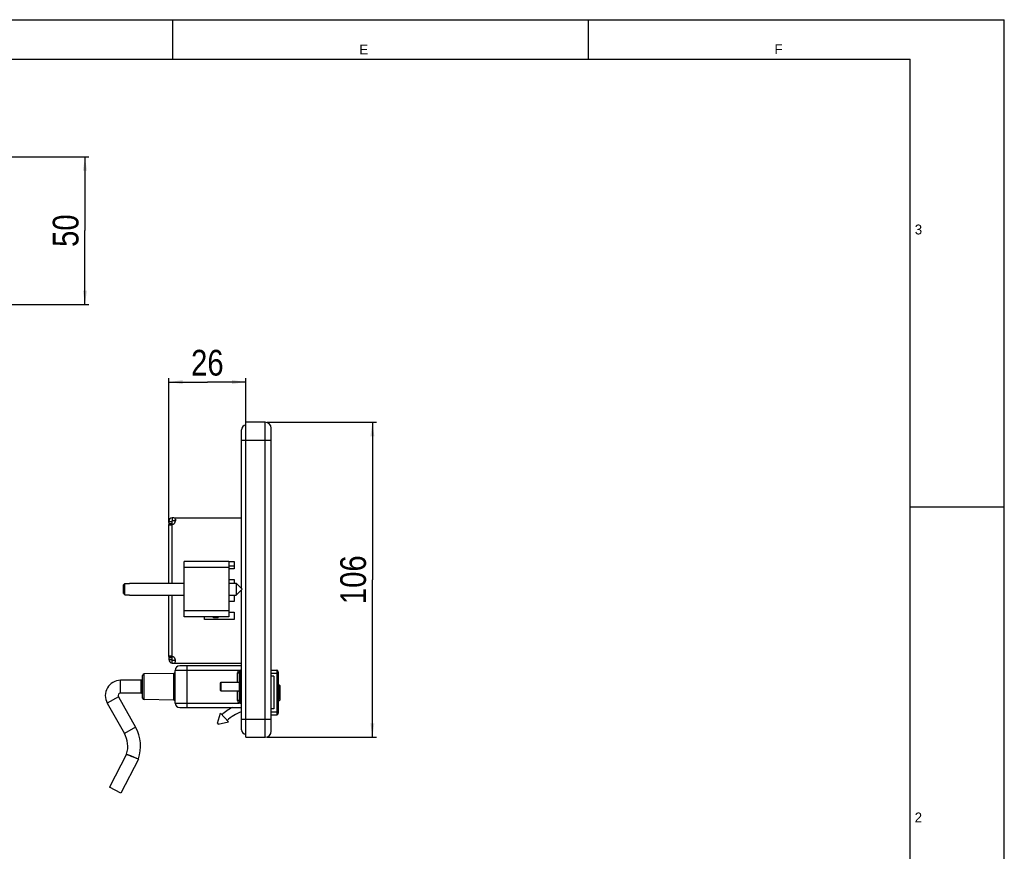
# Model space of a CAD drawing. Header units: millimetres. Extents: x 0 to 594, y 0 to 420.
# Tile 20 of 20: x 345 to 594, y 210 to 420. Entities that reach past the tile are written whole.
import ezdxf

# ---------------------------------------------------------------- set-up
doc = ezdxf.new("R2010")
doc.units = ezdxf.units.MM
doc.header["$LTSCALE"] = 32.67
doc.layers.get('0').update_dxf_attribs({"linetype": 'CONTINUOUS'})
doc.layers.add('02___PRT_ALL_AXES', color=7, linetype='CONTINUOUS')
doc.layers.add('3_ALL_AXES', color=7, linetype='CONTINUOUS')
doc.styles.get("Standard").update_dxf_attribs({"font": 'txt', "width": 0.85})
doc.styles.add('TEXTSTYLE_2', font='trium.ttf')
doc.dimstyles.new('DIMSTYLE_1', dxfattribs={"dimtxt": 6.5, "dimasz": 3.5, "dimexe": 1, "dimexo": 0.5, "dimgap": 1.625, "dimtad": 1, "dimdec": 4, "dimlfac": 1.333333, "dimdsep": 46, "dimtxsty": 'STANDARD', "dimblk": '_FILLED', "dimblk1": '_FILLED', "dimblk2": '_FILLED', "dimcen": 0.09, "dimadec": 4, "dimazin": 2, "dimtp": 0.1, "dimtm": 0.1, "dimtfac": 1, "dimtdec": 4, "dimtofl": 0, "dimtmove": 0, "dimatfit": 3, "dimldrblk": '_FILLED', "dimfxl": 1, "dimtolj": 1, "dimarcsym": 0})
doc.dimstyles.new('DIMSTYLE_2', dxfattribs={"dimtxt": 6.5, "dimasz": 3.5, "dimexe": 1, "dimexo": 0.5, "dimgap": 1.625, "dimtad": 1, "dimdec": 4, "dimlfac": 1.333333, "dimdsep": 46, "dimtxsty": 'STANDARD', "dimblk": '_FILLED', "dimblk1": '_FILLED', "dimblk2": '_FILLED', "dimcen": 0.09, "dimadec": 4, "dimazin": 2, "dimtp": 0.15, "dimtm": 0.15, "dimtfac": 1, "dimtdec": 4, "dimtofl": 0, "dimtmove": 0, "dimatfit": 3, "dimldrblk": '_FILLED', "dimfxl": 1, "dimtolj": 1, "dimarcsym": 0})
doc.dimstyles.new('DIMSTYLE_4', dxfattribs={"dimtxt": 6.5, "dimasz": 3.5, "dimexe": 1, "dimexo": 0.5, "dimgap": 1.625, "dimtad": 1, "dimdec": 0, "dimlfac": 1.333333, "dimdsep": 46, "dimtxsty": 'STANDARD', "dimblk": '_FILLED', "dimblk1": '_FILLED', "dimblk2": '_FILLED', "dimcen": 0.09, "dimadec": 4, "dimazin": 2, "dimtp": 0.15, "dimtm": 0.15, "dimtfac": 1, "dimtdec": 0, "dimtofl": 0, "dimtmove": 0, "dimatfit": 3, "dimldrblk": '_FILLED', "dimfxl": 1, "dimtolj": 1, "dimarcsym": 0})

# ---------------------------------------------------------------- blocks, each defined once
blk = doc.blocks.new('_FILLED')
at = {"color": 0, "linetype": 'BYBLOCK'}
blk.add_solid([(0, 0), (-1, 0.143), (-1, -0.143)], dxfattribs=at)
blk = doc.blocks.new('*D1')
at = {"color": 2, "linetype": 'CONTINUOUS'}
for p, q in [((407.86, 318.33), (435.42, 318.33)), ((434.42, 318.33), (434.42, 278.58)), ((434.42, 238.83), (434.42, 278.58)), ((407.86, 238.83), (435.42, 238.83))]:
    blk.add_line(p, q, dxfattribs=at)
at = {"color": 2, "linetype": 'CONTINUOUS', "xscale": 3.5, "yscale": 3.5, "zscale": 3.5}
for p, rotation in [((434.42, 318.33), 90), ((434.42, 238.83), 270)]:
    blk.add_blockref('_FILLED', p, dxfattribs=dict(at, rotation=rotation))
at = {"color": 2, "linetype": 'CONTINUOUS', "insert": (426.3, 278.58), "char_height": 6.5, "width": 20.8929, "attachment_point": 2, "rotation": 90, "line_spacing_factor": 0.9}
blk.add_mtext('106', dxfattribs=at)
blk = doc.blocks.new('*D4')
at = {"color": 2, "linetype": 'CONTINUOUS'}
for p, q in [((382.99, 293), (382.99, 329.5)), ((382.99, 328.5), (392.74, 328.5)), ((402.49, 328.5), (392.74, 328.5)), ((402.49, 299.7), (402.49, 329.5))]:
    blk.add_line(p, q, dxfattribs=at)
at = {"color": 2, "linetype": 'CONTINUOUS', "xscale": 3.5, "yscale": 3.5, "zscale": 3.5, "rotation": 180}
blk.add_blockref('_FILLED', (382.99, 328.5), dxfattribs=at)
at = {"color": 2, "linetype": 'CONTINUOUS', "xscale": 3.5, "yscale": 3.5, "zscale": 3.5}
blk.add_blockref('_FILLED', (402.49, 328.5), dxfattribs=at)
at = {"color": 2, "linetype": 'CONTINUOUS', "insert": (392.74, 336.63), "char_height": 6.5, "width": 15.3214, "attachment_point": 2, "line_spacing_factor": 0.9}
blk.add_mtext('26', dxfattribs=at)
blk = doc.blocks.new('*D5')
at = {"color": 2, "linetype": 'CONTINUOUS'}
for p, q in [((330.95, 385.39), (362.83, 385.39)), ((361.83, 385.39), (361.83, 366.73)), ((361.83, 348.07), (361.83, 366.73)), ((335.07, 348.07), (362.83, 348.07))]:
    blk.add_line(p, q, dxfattribs=at)
at = {"color": 2, "linetype": 'CONTINUOUS', "xscale": 3.5, "yscale": 3.5, "zscale": 3.5}
for p, rotation in [((361.83, 385.39), 90), ((361.83, 348.07), 270)]:
    blk.add_blockref('_FILLED', p, dxfattribs=dict(at, rotation=rotation))
at = {"color": 2, "linetype": 'CONTINUOUS', "insert": (353.7, 366.73), "char_height": 6.5, "width": 14.625, "attachment_point": 2, "rotation": 90, "line_spacing_factor": 0.9}
blk.add_mtext('50', dxfattribs=at)

msp = doc.modelspace()

# ---------------------------------------------------------------- linework, layer by layer
at = {"color": 2, "linetype": 'CONTINUOUS'}
for p, q in [((0, 420), (594, 420)), ((489, 410), (489, 420)), ((594, 0), (594, 420)), ((570.213985, 297), (594, 297))]:
    msp.add_line(p, q, dxfattribs=at)
at = {"color": 7, "linetype": 'CONTINUOUS'}
for p, q in [((384, 410), (384, 420)), ((20, 410), (570.213985, 410)), ((570.213985, 10), (570.213985, 410)), ((402.485248, 238.829234), (402.485248, 318.329234)), ((407.360248, 318.329234), (402.485248, 318.329234)), ((401.360248, 276.385479), (401.360248, 316.454234)), ((408.860248, 240.329234), (408.860248, 316.829234)), ((383.885248, 294.179234), (383.885248, 293.429234)), ((382.985248, 293.279234), (383.735248, 293.279234)), ((382.985248, 292.501764), (383.735248, 292.501764)), ((386.922748, 269.222984), (386.922748, 283.172984)), ((398.172748, 283.172984), (386.922748, 283.172984)), ((398.172748, 283.172984), (398.172748, 269.222984)), ((398.172748, 282.088015), (399.485248, 282.088015)), ((371.547748, 275.125414), (371.547748, 277.270554)), ((371.835673, 277.569523), (371.667954, 277.396026)), ((371.922786, 277.659095), (371.835676, 277.56952)), ((371.922786, 274.736873), (371.922786, 277.659095)), ((371.922786, 277.659095), (373.047748, 277.659095)), ((373.047748, 277.697984), (373.047748, 277.659095)), ((373.047748, 277.697984), (386.922748, 277.697984)), ((398.172748, 277.697984), (400.047748, 277.697984)), ((401.547748, 276.197984), (400.047728, 277.697963)), ((401.547748, 276.197984), (400.047728, 274.698004)), ((400.047748, 277.697984), (400.047748, 274.697984)), ((401.360248, 240.704234), (401.360248, 276.010489)), ((371.667954, 274.999942), (371.709047, 274.957285)), ((371.690673, 274.976346), (371.922786, 274.736873)), ((371.922786, 274.736873), (373.047748, 274.736873)), ((373.047748, 274.736873), (373.047748, 274.697984)), ((373.047748, 274.697984), (386.922748, 274.697984)), ((398.172748, 274.697984), (400.047748, 274.697984)), ((398.172748, 269.222984), (386.922748, 269.222984)), ((394.310248, 268.930484), (394.310248, 269.222984)), ((395.510248, 268.930484), (394.310248, 268.930484)), ((395.510248, 268.930484), (395.510248, 269.222984)), ((382.985248, 259.219203), (383.735248, 259.219203)), ((382.985248, 258.441734), (383.735248, 258.441734)), ((383.885248, 257.541734), (383.885248, 258.291734)), ((401.360248, 256.817984), (385.760248, 256.817984)), ((376.385248, 248.705628), (376.385248, 254.430339)), ((384.266793, 254.936552), (376.753704, 254.805411)), ((384.635248, 247.442984), (384.635248, 255.692984)), ((400.760248, 255.055484), (400.760248, 248.080484)), ((401.360248, 255.430484), (401.135248, 255.430484)), ((408.860248, 255.730484), (410.285248, 255.730484)), ((410.660248, 255.355484), (410.660248, 244.855484)), ((376.010248, 253.180484), (370.828873, 253.180484)), ((396.027748, 252.490109), (396.230623, 252.692984)), ((396.027748, 250.645859), (396.027748, 252.490109)), ((396.230623, 252.692984), (400.760248, 252.692984)), ((396.230623, 250.442984), (396.230623, 252.692984)), ((410.997748, 251.624902), (410.660248, 251.624902)), ((411.035248, 251.892709), (411.035248, 248.151027)), ((370.273556, 249.004887), (374.600077, 241.331249)), ((376.010248, 249.955484), (370.828873, 249.955484)), ((396.230623, 250.442984), (396.027748, 250.645859)), ((400.760248, 250.442984), (396.230623, 250.442984)), ((367.464306, 247.420987), (371.790827, 239.747349)), ((384.266793, 248.199415), (376.753704, 248.330557)), ((385.760248, 246.317984), (401.360248, 246.317984)), ((401.360248, 247.705484), (401.135248, 247.705484)), ((410.997748, 248.413527), (410.660248, 248.413527)), ((410.660248, 248.113527), (410.997748, 248.113527)), ((395.288843, 242.350655), (396.031718, 244.867228)), ((398.06196, 242.658582), (396.031718, 244.867228)), ((408.860248, 244.480484), (410.285248, 244.480484)), ((395.288843, 242.350655), (395.491867, 242.129791)), ((395.491867, 242.129791), (398.06196, 242.658582)), ((402.485248, 238.829234), (407.360248, 238.829234)), ((372.337992, 234.50693), (368.050081, 226.173756)), ((375.326378, 233.266033), (370.917715, 224.698189)), ((370.917715, 224.698189), (368.050081, 226.173756))]:
    msp.add_line(p, q, dxfattribs=at)
at = {"color": 9, "linetype": 'CONTINUOUS'}
for p, q in [((407.360248, 238.829234), (407.360248, 318.329234)), ((401.360248, 313.829234), (408.860248, 313.829234)), ((383.885248, 277.697984), (383.885248, 292.501764)), ((398.172748, 281.672984), (386.922748, 281.672984)), ((383.885248, 259.219203), (383.885248, 274.697984)), ((398.172748, 270.722984), (386.922748, 270.722984)), ((387.635248, 246.317984), (387.635248, 256.817984)), ((376.753704, 248.330557), (376.753704, 254.805411)), ((384.266793, 248.199415), (384.266793, 254.936552)), ((400.740161, 255.692984), (384.635248, 255.692984)), ((400.385248, 255.055484), (400.760248, 255.055484)), ((400.385248, 252.692984), (400.385248, 255.055484)), ((400.937705, 255.374234), (400.740161, 255.692984)), ((401.360248, 255.777359), (401.135248, 255.777359)), ((401.135248, 247.358609), (401.135248, 255.777359)), ((408.860248, 254.980484), (410.660248, 254.980484)), ((410.285248, 255.730484), (410.285248, 244.480484)), ((370.828873, 249.955484), (370.828873, 253.180484)), ((376.010248, 249.955484), (376.010248, 253.180484)), ((401.360248, 252.51076), (400.760248, 252.51076)), ((401.360248, 252.898203), (401.135248, 252.898203)), ((410.997748, 251.572262), (410.660248, 251.572262)), ((410.997748, 251.930218), (410.997748, 248.413527)), ((370.273556, 249.004887), (367.464306, 247.420987)), ((400.385248, 248.080484), (400.385248, 250.442984)), ((400.760248, 250.625207), (401.360248, 250.625207)), ((401.135248, 250.237764), (401.360248, 250.237764)), ((384.635248, 247.442984), (400.740161, 247.442984)), ((400.760248, 248.080484), (400.385248, 248.080484)), ((400.937705, 247.761734), (400.740161, 247.442984)), ((401.360248, 247.358609), (401.135248, 247.358609)), ((410.997748, 248.493899), (410.660248, 248.493899)), ((408.860248, 245.230484), (410.660248, 245.230484)), ((374.600077, 241.331249), (371.790827, 239.747349)), ((401.360248, 243.329234), (408.860248, 243.329234)), ((372.363561, 234.570187), (373.848931, 233.919475)), ((372.363561, 234.570187), (372.380014, 234.562948)), ((372.561566, 234.483696), (373.305643, 234.158046)), ((375.224522, 233.311302), (375.326378, 233.266033)), ((375.347316, 233.317354), (375.348028, 233.317063))]:
    msp.add_line(p, q, dxfattribs=at)
at = {"color": 3, "linetype": 'CONTINUOUS'}
for p, q in [((382.985248, 277.697984), (382.985248, 292.501764)), ((398.172748, 283.172984), (399.485248, 283.172984)), ((399.485248, 281.297984), (398.172748, 281.297984)), ((399.485248, 283.172984), (399.485248, 281.297984)), ((398.172748, 278.672984), (399.485248, 278.672984)), ((399.485248, 278.672984), (399.485248, 277.697984)), ((382.985248, 259.219203), (382.985248, 274.697984)), ((399.485248, 274.697984), (399.485248, 273.047984)), ((399.485248, 273.047984), (398.172748, 273.047984)), ((391.985248, 268.547984), (391.985248, 269.222984)), ((399.485248, 268.547984), (391.985248, 268.547984)), ((398.172748, 270.422984), (399.485248, 270.422984)), ((399.485248, 270.422984), (399.485248, 268.547984))]:
    msp.add_line(p, q, dxfattribs=at)
at = {"color": 9, "linetype": 'CONTINUOUS'}
msp.add_lwpolyline([(373.305643, 234.158046), (373.737996, 233.968361), (373.848931, 233.919475)], dxfattribs=at)
at = {"color": 7, "linetype": 'CONTINUOUS'}
for centre, radius, start, end in [((407.360248, 316.829234), 1.5, 0, 90), ((402.485248, 316.454234), 1.125, 90, 180), ((383.885248, 293.279234), 0.15, 90, 180), ((399.160217, 250.937323), 38.156094, 136.09750421, 136.35842509), ((399.160973, 301.459369), 38.157141, 223.6415787, 223.90249242), ((383.885248, 258.441734), 0.15, 180, 270), ((385.760248, 255.692984), 1.125, 90, 180), ((376.760248, 254.430468), 0.375, 91, 180), ((384.260248, 255.311495), 0.375, 271, 360), ((401.135248, 255.055484), 0.375, 90, 180), ((410.285248, 255.355484), 0.375, 0, 90), ((370.828873, 249.317984), 3.8625, 90, 209.415), ((376.010248, 253.555484), 0.375, 270, 359.99999995), ((410.997748, 251.892718), 0.0375, 0, 90), ((410.997748, 251.587402), 0.0375, 0, 90), ((370.828873, 249.317984), 0.6375, 90, 209.415), ((376.010248, 249.580484), 0.375, 0.00000005, 90), ((376.760248, 248.705499), 0.375, 180, 269), ((410.997748, 250.886284), 0.0375, 0, 90), ((410.997748, 249.461284), 0.0375, 270, 360), ((384.260248, 247.824472), 0.375, 0, 89), ((385.760248, 247.442984), 1.125, 180, 270), ((404.660248, 235.480484), 12.225, 117.54131704, 132.59), ((401.135248, 248.080484), 0.375, 180, 270), ((410.997748, 248.451027), 0.0375, 270, 360), ((410.997748, 248.151027), 0.0375, 270, 360), ((404.660248, 235.480484), 10.275, 108.73477361, 132.59), ((410.285248, 244.855484), 0.375, 270, 360), ((366.008998, 236.487461), 9.8625, 341.24876666, 29.415), ((366.008998, 236.487461), 6.6375, 343.2105872, 29.415), ((402.485248, 240.704234), 1.125, 180, 270), ((407.360248, 240.329234), 1.5, 270, 360), ((372.004562, 234.678501), 0.374997, 332.7712237, 343.21078017), ((374.99292, 233.437616), 0.374996, 332.77163731, 341.24860618)]:
    msp.add_arc(centre, radius, start, end, dxfattribs=at)
at = {"color": 3, "linetype": 'CONTINUOUS'}
for centre, start, end in [((383.885248, 293.279234), 90, 180), ((383.885248, 258.441734), 180, 270)]:
    msp.add_arc(centre, 0.9, start, end, dxfattribs=at)
at = {"color": 9, "linetype": 'CONTINUOUS'}
for centre, radius, start, end in [((401.135248, 255.055484), 0.749989, 121.78833062, 180), ((401.135248, 248.080484), 0.74999, 180, 238.21166938), ((218.699467, -118.862978), 385.391777, 66.03708251, 66.26065565)]:
    msp.add_arc(centre, radius, start, end, dxfattribs=at)
at = {"color": 3, "linetype": 'CONTINUOUS'}
for points, knots in [([(382.985248, 292.501764), (382.985248, 292.493324), (383.012218, 292.475393), (383.097912, 292.463583), (383.183643, 292.459543), (383.248852, 292.459543)], [0, 0, 0, 0, 0.0925360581, 0.2850956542, 1, 1, 1, 1]), ([(383.248852, 292.459543), (383.294413, 292.459543), (383.507051, 292.464341), (383.719373, 292.481562), (383.885248, 292.501764)], [0, 0, 0, 0, 0.214241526, 1, 1, 1, 1]), ([(383.248852, 259.261424), (383.183643, 259.261424), (383.097912, 259.257385), (383.012218, 259.245575), (382.985248, 259.227644), (382.985248, 259.219203)], [0, 0, 0, 0, 0.7149043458, 0.9074639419, 1, 1, 1, 1]), ([(383.885248, 259.219203), (383.827131, 259.226281), (383.615634, 259.248347), (383.402967, 259.261424), (383.248852, 259.261424)], [0, 0, 0, 0, 0.2753043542, 1, 1, 1, 1])]:
    msp.add_open_spline(points, degree=3, knots=knots, dxfattribs=at)
at = {"color": 9, "linetype": 'CONTINUOUS'}
for points in [[(400.740161, 255.692984), (400.862245, 255.74982), (401.000583, 255.77737), (401.135248, 255.777359)], [(401.135248, 247.358609), (401.000583, 247.358598), (400.862245, 247.386149), (400.740161, 247.442984)]]:
    msp.add_open_spline(points, degree=3, dxfattribs=at)
for points, knots in [([(401.135248, 252.898203), (401.087295, 252.898203), (400.997639, 252.892315), (400.892938, 252.870702), (400.825558, 252.843099), (400.783537, 252.81826), (400.760248, 252.788082), (400.760248, 252.769055)], [0, 0, 0, 0, 0.3445284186, 0.6434375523, 0.7645814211, 0.8632973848, 1, 1, 1, 1]), ([(411.035248, 251.543535), (411.035248, 251.551233), (411.024811, 251.567961), (411.007022, 251.572262), (410.997748, 251.572262)], [0, 0, 0, 0, 0.4535595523, 1, 1, 1, 1]), ([(401.135248, 250.237764), (401.087295, 250.237764), (400.997639, 250.243653), (400.892938, 250.265265), (400.825558, 250.292868), (400.783537, 250.317707), (400.760248, 250.347885), (400.760248, 250.366912)], [0, 0, 0, 0, 0.3445284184, 0.6434375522, 0.7645814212, 0.8632973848, 1, 1, 1, 1]), ([(411.035248, 248.518004), (411.035248, 248.511245), (411.023256, 248.496603), (411.006896, 248.493899), (410.997748, 248.493899)], [0, 0, 0, 0, 0.424914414, 1, 1, 1, 1]), ([(372.337992, 234.50693), (372.340571, 234.506443), (372.350034, 234.501655), (372.372205, 234.494368), (372.408248, 234.480004), (372.45849, 234.461137), (372.522078, 234.436745), (372.631823, 234.394785), (372.796709, 234.331366), (373.022987, 234.243827), (373.28057, 234.143463), (373.55951, 234.033998), (373.751383, 233.958146), (373.849123, 233.9194)], [0, 0, 0, 0, 0.0048558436, 0.01933276, 0.0433124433, 0.0765390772, 0.1186790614, 0.1693122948, 0.2939456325, 0.4455540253, 0.6182391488, 0.8054570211, 1, 1, 1, 1]), ([(373.848931, 233.919475), (374.038882, 233.844138), (374.539112, 233.644774), (375.038334, 233.442896), (375.347904, 233.317114)], [0, 0, 0, 0, 0.3794759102, 1, 1, 1, 1])]:
    msp.add_open_spline(points, degree=3, knots=knots, dxfattribs=at)
at = {"layer": '02___PRT_ALL_AXES', "color": 3, "linetype": 'CONTINUOUS'}
for p, q in [((384.328477, 294.179234), (383.885248, 294.179234)), ((384.534909, 294.179234), (401.360248, 294.179234)), ((382.985248, 293.279234), (382.985248, 292.501764)), ((382.985248, 259.219203), (382.985248, 258.441734)), ((383.885248, 257.541734), (401.360248, 257.541734))]:
    msp.add_line(p, q, dxfattribs=at)
at = {"layer": '02___PRT_ALL_AXES', "color": 7, "linetype": 'CONTINUOUS'}
for p, q in [((384.662718, 293.429234), (383.885248, 293.429234)), ((384.662718, 293.882889), (384.662718, 293.429234)), ((383.735248, 293.279234), (383.735248, 292.501764)), ((383.735248, 259.219203), (383.735248, 258.441734)), ((383.885248, 258.291734), (384.662718, 258.291734)), ((384.662718, 257.838078), (384.662718, 258.291734))]:
    msp.add_line(p, q, dxfattribs=at)
at = {"layer": '02___PRT_ALL_AXES', "color": 9, "linetype": 'CONTINUOUS'}
for p, q in [((382.985248, 292.789048), (383.735248, 292.789048)), ((382.985248, 258.931919), (383.735248, 258.931919))]:
    msp.add_line(p, q, dxfattribs=at)
at = {"layer": '02___PRT_ALL_AXES', "color": 3, "linetype": 'CONTINUOUS'}
for centre, start, end in [((383.579938, 293.584543), 285.74678369, 31.91182767), ((383.579938, 258.136424), 328.08817233, 74.25321631)]:
    msp.add_arc(centre, 1.125, start, end, dxfattribs=at)
at = {"layer": '3_ALL_AXES', "color": 7, "linetype": 'CONTINUOUS'}
for p, q in [((409.535248, 254.213403), (408.860248, 254.213403)), ((409.535248, 254.213403), (409.535248, 245.997565)), ((410.660248, 251.930218), (410.997748, 251.930218)), ((410.660248, 250.923784), (410.997748, 250.923784)), ((410.660248, 249.423784), (410.997748, 249.423784)), ((409.535248, 245.997565), (408.860248, 245.997565))]:
    msp.add_line(p, q, dxfattribs=at)

# ---------------------------------------------------------------- texts
at = {"color": 2, "linetype": 'CONTINUOUS', "char_height": 2.5, "attachment_point": 2, "line_spacing_factor": 0.9, "style": 'TEXTSTYLE_2'}
for s, insert, width in [('E', (432.219666, 413.717185), 2.30555556), ('F', (536.979794, 413.818883), 2.11111111), ('3', (572.318059, 368.269069), 1.91666667), ('2', (572.298017, 219.794307), 1.91666667)]:
    msp.add_mtext(s, dxfattribs=dict(at, insert=insert, width=width))

# ---------------------------------------------------------------- dimensions: what is measured, and where the dimension line sits
at = {"color": 2, "linetype": 'CONTINUOUS'}
for base, p1, p2, dimstyle, picture, middle in [((361.829601, 348.073557), (330.448027, 385.386057), (334.571182, 348.073557), 'DIMSTYLE_4', '*D5', (361.829601, 365.801228)), ((434.420885, 238.829234), (407.360248, 318.329234), (407.360248, 238.829234), 'DIMSTYLE_2', '*D1', (434.420885, 277.650666))]:
    dim = msp.add_linear_dim(base=base, p1=p1, p2=p2, angle=270, dimstyle=dimstyle, dxfattribs=at)
    dim.commit()
    dim.dimension.update_dxf_attribs({"geometry": picture, "text_midpoint": middle, "dimtype": 160})
dim = msp.add_linear_dim(base=(402.485248, 328.504617), p1=(382.985248, 292.501764), p2=(402.485248, 299.204234), dimstyle='DIMSTYLE_1', dxfattribs=at)
dim.commit()
dim.dimension.update_dxf_attribs({"geometry": '*D4', "text_midpoint": (391.806682, 328.504617), "dimtype": 160})

doc.saveas('drawing.dxf')
